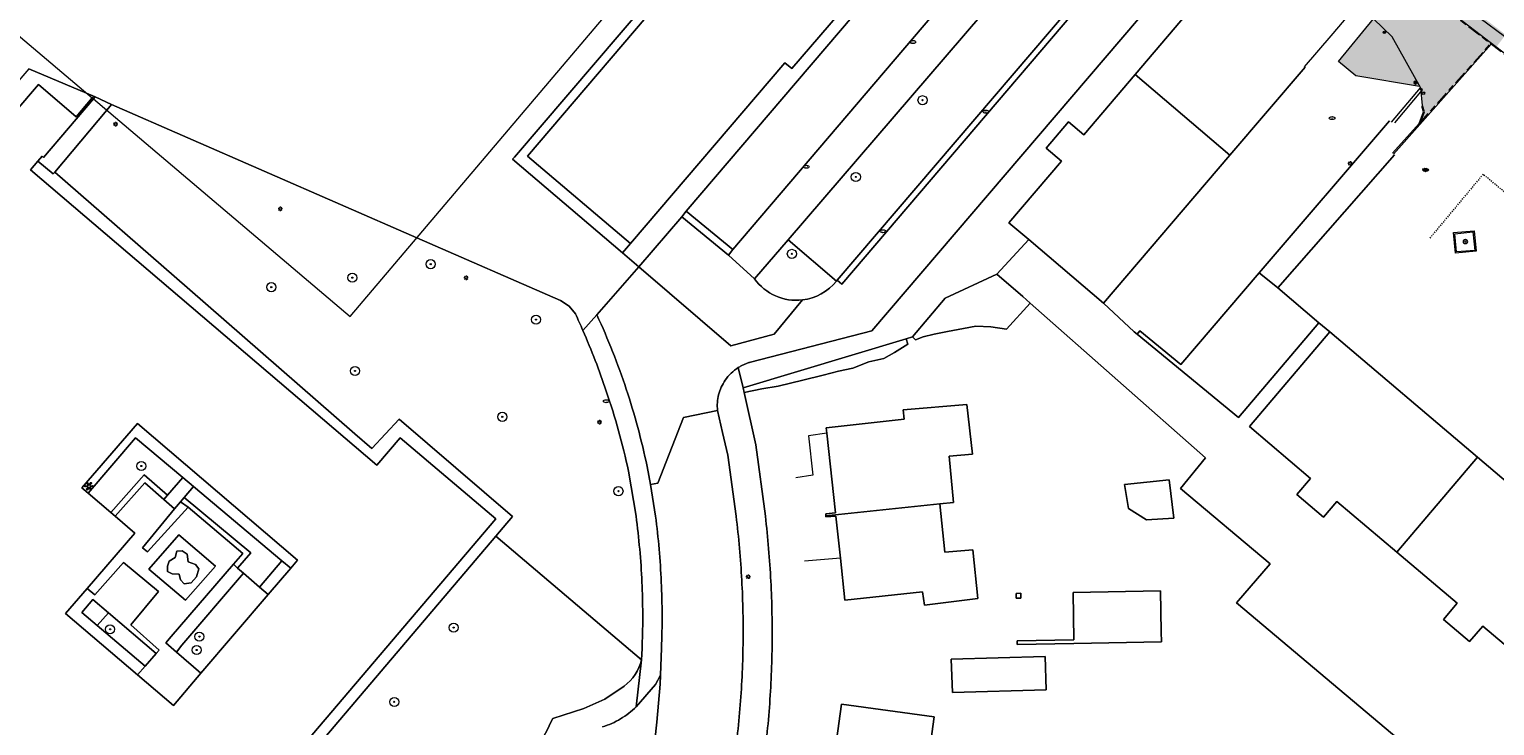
# Model space of a CAD drawing. Header units: metres. Extents: x 187916 to 189411, y 333285 to 334910.
# Tile 176 of 256: x 188809 to 188938, y 333982 to 334043. Entities that reach past the tile are written whole.
import ezdxf
from ezdxf.enums import TextEntityAlignment as Align

# ---------------------------------------------------------------- set-up
doc = ezdxf.new("R2010")
doc.units = ezdxf.units.M
doc.linetypes.add('DASHED2', pattern=[0.375, 0.25, -0.125])
doc.linetypes.add('VH-OPSLUITBAND_100X200', pattern=[16, 8, -2, 4, -2])
for name, color, linetype, lineweight in [('B-ME-GR-BOOM-S', 253, 'Continuous', 25), ('B-ME-IE-MEUBILAIR_WEGMEUBILAIR-S', 253, 'Continuous', 18), ('B-ME-IE-MEUBILAIR_WEGMEUBILAIR_AFVALBAK-S', 253, 'Continuous', 25), ('B-ME-IE-MEUBILAIR_WEGMEUBILAIR_PAAL-S', 253, 'Continuous', 18), ('B-ME-IE-TERREINAFSCHEIDING_KUNSTMATIG_MUUR-G', 253, 'IE-TERREINAFSCHEIDING-KUNSTMATIG-DICHT', 18), ('B-ME-OG-BEBOUWING_HOOFDGEBOUW-G', 253, 'Continuous', 18), ('B-ME-OG-TERREIN_CULTUURSCHEIDING-G', 253, 'DASHED2', 18), ('B-ME-VH-KANTOPSLUITING_ACHTERKANTBAND-G', 253, 'Continuous', 18), ('B-ME-VH-VERHARDING_BETONSTRAATSTEEN-G', 253, 'Continuous', 18), ('B-ME-VH-VERHARDING_BETONSTRAATSTEEN-S', 253, 'Continuous', 25), ('B-WE-GR-BEPLANTING_CULTUUR_BODEMBEDEKKER-GV', 253, 'Continuous', 15), ('B-WE-GR-BEPLANTING_CULTUUR_HEESTERS-GV', 253, 'Continuous', 15), ('B-WE-GR-BEPLANTING_CULTUUR_ROOS-GV', 253, 'Continuous', 15), ('B-WE-GR-BEPLANTING_CULTUUR_VASTE PLANTENVAK-GV', 253, 'Continuous', 15), ('B-WE-GR-BOOM-S', 253, 'Continuous', 15), ('B-WE-GR-HAAG-G', 253, 'GR-HAAG1-SO', 15), ('B-WE-IE-KUNSTOBJECT-S', 253, 'Continuous', 15), ('B-WE-IE-MEUBILAIR-S', 253, 'Continuous', 15), ('B-WE-IE-TERREINAFSCHEIDING_KUNSTMATIG_HEKWERK-G', 253, 'IE-TERREINAFSCHEIDING_KUNSTMATIG-SO', 15), ('B-WE-IE-TERREINAFSCHEIDING_KUNSTMATIG_MUUR-G', 253, 'IE-TERREINAFSCHEIDING_KUNSTMATIG-SO', 15), ('B-WE-OG-BEBOUWING-GV', 253, 'Continuous', 15), ('B-WE-OG-TERREIN_BEGROEID-GV', 253, 'Continuous', 15), ('B-WE-OG-TERREIN_ERF-GV', 253, 'Continuous', 15), ('B-WE-VH-GESLOTENVERHARDING_ASFALT-GV', 253, 'Continuous', 15), ('B-WE-VH-HALFVERHARDING_GRIND-GV', 253, 'Continuous', 15), ('B-WE-VH-OPENVERHARDING_BETONSTRAATSTEEN-GV', 253, 'Continuous', 15), ('B-WE-VH-OPENVERHARDING_SIERBESTRATING-GV', 253, 'Continuous', 15), ('B-WE-VH-OPENVERHARDING_TEGEL-GV', 253, 'Continuous', 15), ('N-WE-GR-HAAG-HG02-A', 64, 'Continuous', 35), ('N-WE-VH-KANTOPSLUITING_OPSLUITBAND_80X200-G', 30, 'VH-OPSLUITBAND_100X200', 15), ('N-WE-VH-KANTOPSLUITING_VOORKANTBAND-G', 7, 'Continuous', 15), ('N-WE-VH-VERHARDING_TEGEL-A', 254, 'Continuous', 5)]:
    doc.layers.add(name, color=color, linetype=linetype, lineweight=lineweight)
doc.styles.add('NLCS-ISO', font='NLCS-ISO.ttf')
doc.linetypes.add('GR-HAAG1-SO', pattern='A,6,[176,NLCS.SHX,S=0.125,R=0,X=0,Y=0],-2', length=8)
doc.linetypes.add('IE-TERREINAFSCHEIDING-KUNSTMATIG-DICHT', pattern='A,8,-1,[82,NLCS.SHX,S=0.75,R=90,X=0,Y=0],-1', length=10)
doc.linetypes.add('IE-TERREINAFSCHEIDING_KUNSTMATIG-SO', pattern='A,4,[82,NLCS.SHX,S=0.75,R=90,X=0,Y=0],4,-2', length=10)

# ---------------------------------------------------------------- blocks, each defined once
blk = doc.blocks.new('SIE-MEUBILAIR_PAAL_LICHTMAST-SO')
for points in [[(-0.62, 0), (-1, 0)], [(-0.71, 0.71), (-0.44, 0.44)], [(0, 1), (0, 0.62)], [(0.44, 0.44), (0.71, 0.71)], [(1, 0), (0.62, 0)], [(-0.71, -0.71), (-0.44, -0.44)], [(0, -0.62), (0, -1)], [(0.44, -0.44), (0.71, -0.71)]]:
    blk.add_lwpolyline(points)
blk.add_circle((0, 0), 0.5)
blk = doc.blocks.new('SIE-MEUBILAIR_PUT_BRANDKRAAN-SO')
blk.add_ellipse((0, 0), major_axis=(1.25, 0), ratio=0.54)
at = {"style": 'NLCS-ISO'}
blk.add_text('bk', height=0.75, dxfattribs=at).set_placement((0.03, 0), align=Align.MIDDLE_CENTER)
blk = doc.blocks.new('SIE-MEUBILAIR_PUT_KOLK-SO')
blk.add_ellipse((0, 0), major_axis=(1.25, 0), ratio=0.54)
at = {"style": 'NLCS-ISO'}
blk.add_text('klk', height=0.75, dxfattribs=at).set_placement((0.03, 0), align=Align.MIDDLE_CENTER)
blk = doc.blocks.new('SIE-KUNSTOBJECT-SO')
at = {"flags": 128}
blk.add_lwpolyline([(0.27, -0.73, 0.700208), (-0.27, -0.73), (-0.56, -1.53, -1), (-1.05, -1.25), (-0.5, -0.6, 0.700208), (-0.77, -0.13), (-1.6, -0.28, -1), (-1.6, 0.28), (-0.77, 0.13, 0.700208), (-0.5, 0.6), (-1.05, 1.25, -1), (-0.56, 1.53), (-0.27, 0.73, 0.700208), (0.27, 0.73), (0.56, 1.53, -1), (1.05, 1.25), (0.5, 0.6, 0.700208), (0.77, 0.13), (1.6, 0.28, -1), (1.6, -0.28), (0.77, -0.13, 0.700208), (0.5, -0.6), (1.05, -1.25, -1), (0.56, -1.53)], format="xyb", close=True, dxfattribs=at)
blk = doc.blocks.new('SGR-BOOM_GBKN-SO')
at = {"linetype": 'ByBlock', "lineweight": 18}
h = blk.add_hatch(color=0, dxfattribs=at)
h.dxf.hatch_style = 1
edge = h.paths.add_edge_path()
edge.add_arc((0, 0), 0.25, 0, 360)
at = {"color": 0, "linetype": 'ByBlock', "lineweight": 18}
for radius in [2, 0.25]:
    blk.add_circle((0, 0), radius, dxfattribs=at)
at = {"color": 0, "linetype": 'ByBlock', "lineweight": 18, "style": 'NLCS-ISO'}
blk.add_attdef('SOORT', (2.5, 0), '', height=1.5, dxfattribs=at)
blk = doc.blocks.new('SVH-BSS_KEIFORMAAT_KEPER-SO')
at = {"ltscale": 0.1}
for p, q in [((-5.3, 0.9), (-4.5, 0)), ((-5.2, 0.7), (-4, 1.9)), ((-5.2, -0.7), (-3, 1.5)), ((-4.8, -1.8), (-3, 0)), ((-4.6, 1.6), (-4.5, 1.5)), ((-3.7, 0.7), (-1.5, -1.5)), ((-3.6, 2.1), (-1.5, 0)), ((-2.5, 2.5), (-1.5, 1.5)), ((-2.2, 0.7), (-0.2, 2.8)), ((-2.2, 2.2), (-1.8, 2.6)), ((-2.2, -0.7), (0, 1.5)), ((-2.2, -2.2), (0, 0)), ((-0.7, 2.2), (1.5, 0)), ((-0.7, 0.7), (1.5, -1.5)), ((0.2, 2.8), (1.5, 1.5)), ((0.7, 2.2), (1.2, 2.7)), ((0.7, 0.7), (2.4, 2.4)), ((0.7, -0.7), (3, 1.5)), ((0.7, -2.2), (3, 0)), ((2.2, 2.2), (4.5, 0)), ((2.2, 0.7), (4.5, -1.5)), ((3.7, 0.7), (4.5, 1.5)), ((3.7, -0.7), (5.2, 0.8)), ((4.2, 1.7), (4.5, 1.5)), ((5.2, 0.7), (5.4, 0.5)), ((-5.7, -0.2), (-4.5, -1.5)), ((-3.9, -2.4), (-3, -1.5)), ((-3.7, -0.7), (-1.5, -3)), ((-3.7, -2.2), (-3.3, -2.7)), ((-1.6, -3.1), (0, -1.5)), ((-0.7, -0.7), (1.5, -3)), ((-0.7, -2.2), (0.2, -3.2)), ((-0.2, -3.2), (0, -3)), ((1.4, -3.1), (3, -1.5)), ((2.2, -0.7), (3.8, -2.4)), ((2.2, -2.2), (2.8, -2.8)), ((3.7, -2.2), (5.6, -0.4)), ((5.2, -0.7), (5.4, -1))]:
    blk.add_line(p, q, dxfattribs=at)
at = {"style": 'NLCS-ISO'}
blk.add_attdef('FORMAAT', text='', height=1.8, dxfattribs=at).set_placement((-5.8, -0.2), align=Align.MIDDLE_RIGHT)
blk.add_attdef('KLEUR', text='', height=1.8, dxfattribs=at).set_placement((5.8, -0.2), align=Align.MIDDLE_LEFT)
at = {"style": 'NLCS-ISO', "flags": 1}
blk.add_attdef('FUNCTIE', text='', height=1.8, dxfattribs=at).set_placement((0.1, -3.6), align=Align.MIDDLE_CENTER)
blk = doc.blocks.new('SIE-WEG_PAAL_ALGEMEEN_TYPE_01-SO')
h = blk.add_hatch(color=256)
edge = h.paths.add_edge_path()
edge.add_arc((0, 0), 0.188, 0, 360)
at = {"ltscale": 0.5}
blk.add_circle((0, 0), 0.188, dxfattribs=at)
blk = doc.blocks.new('SIE-WEG_PAAL_VERKEERSBORD-SO')
at = {"color": 0, "linetype": 'ByBlock', "lineweight": 18}
blk.add_circle((0, 0), 1.5, dxfattribs=at)
at = {"color": 0, "linetype": 'ByBlock', "lineweight": 18, "style": 'NLCS-ISO'}
blk.add_text('vb', height=1.5, dxfattribs=at).set_placement((0, 0.1), align=Align.MIDDLE_CENTER)
blk = doc.blocks.new('SGR-BOOM_01')
at = {"ltscale": 0.1}
h = blk.add_hatch(color=256, dxfattribs=at)
edge = h.paths.add_edge_path()
edge.add_arc((0, 0), 0.15, 0, 360)
for radius in [2.5, 0.045]:
    blk.add_circle((0, 0), radius)
blk.add_circle((0, 0), 0.15, dxfattribs=at)
blk = doc.blocks.new('SIE-WEG_AFVALBAK_TYPE_01')
for radius in [0.25, 0.156]:
    blk.add_circle((0, 0), radius)
blk = doc.blocks.new('DTM')
at = {"layer": 'B-ME-IE-TERREINAFSCHEIDING_KUNSTMATIG_MUUR-G', "ltscale": 0.2, "flags": 128}
for points in [[(188931.154, 334037.625), (188928.603, 334034.608)], [(188928.917, 334034.57), (188931.354, 334037.472)], [(188931.354, 334037.472), (188931.154, 334037.625)]]:
    blk.add_lwpolyline(points, dxfattribs=at)
at = {"layer": 'B-ME-OG-BEBOUWING_HOOFDGEBOUW-G', "ltscale": 0.2, "flags": 128}
blk.add_lwpolyline([(188921.002, 334039.491), (188923.322, 334042.216), (188925.497, 334044.768), (188925.645, 334044.927)], dxfattribs=at)
at = {"layer": 'B-ME-OG-TERREIN_CULTUURSCHEIDING-G', "ltscale": 0.2, "flags": 128}
blk.add_lwpolyline([(188958.929, 334002.91), (188963.004, 334007.583), (188955.939, 334013.734), (188950.589, 334018.475), (188940.078, 334027.227), (188936.688, 334030.042), (188931.951, 334024.365)], dxfattribs=at)
at = {"layer": 'B-ME-VH-KANTOPSLUITING_ACHTERKANTBAND-G', "ltscale": 0.2, "flags": 128}
for points in [[(188928.721, 334031.89), (188931.062, 334034.514), (188931.445, 334035.538), (188931.31, 334036.006)], [(188934.337, 334023.234), (188934.189, 334024.81), (188935.795, 334024.975), (188935.952, 334023.357), (188934.337, 334023.234)]]:
    blk.add_lwpolyline(points, dxfattribs=at)
at = {"layer": 'B-ME-VH-VERHARDING_BETONSTRAATSTEEN-G', "ltscale": 0.2, "flags": 128}
for points in [[(189000.019, 333981.84), (188992.96, 333990), (188992.447, 333990.601), (188983.563, 334000.83), (188983.035, 334001.407), (188975.23, 334009.824), (188973.188, 334008.092), (188971.861, 334007.824), (188970.183, 334008.583), (188972.83, 334011.484), (188965.165, 334018.841), (188959.856, 334023.877), (188952.481, 334030.843), (188948.083, 334034.769), (188947.483, 334035.294), (188939.358, 334041.548), (188935.636, 334044.313), (188934.787, 334045.598)], [(188923.984, 334039.948), (188927.065, 334043.695)], [(188928.81, 334031.82), (188931.13, 334034.425), (188931.543, 334035.532), (188931.369, 334036.095), (188931.216, 334037.607), (188928.702, 334042.114), (188927.065, 334043.695), (188925.692, 334044.861)], [(188931.111, 334037.74), (188925.5, 334038.685), (188923.984, 334039.948)], [(188934.271, 334023.121), (188934.088, 334024.921), (188935.887, 334025.07), (188936.069, 334023.274), (188934.271, 334023.121)]]:
    blk.add_lwpolyline(points, dxfattribs=at)
at = {"layer": 'B-WE-GR-BEPLANTING_CULTUUR_BODEMBEDEKKER-GV', "ltscale": 0.2, "flags": 128}
for points in [[(188921.04, 334039.459), (188914.427, 334031.716), (188903.32, 334018.711), (188906.038, 334016.19), (188906.281, 334015.991), (188906.532, 334016.286), (188910.116, 334013.327), (188917.019, 334021.383), (188928.457, 334034.733)], [(188928.457, 334034.733), (188917.019, 334021.383), (188918.663, 334020.059), (188928.906, 334031.736)]]:
    blk.add_lwpolyline(points, dxfattribs=at)
for points in [[(188822.555, 334001.658), (188828.408, 333996.794), (188827.249, 333995.447), (188827.759, 333995.003), (188829.171, 333993.773), (188831.145, 333996.086), (188823.37, 334002.606)], [(188822.069, 333998.362), (188819.433, 333995.358), (188822.662, 333992.619), (188825.298, 333995.623)], [(188823.833, 333995.381), (188823.634, 333994.67), (188823.18, 333994.159), (188822.554, 333994.073), (188822.242, 333994.414), (188822.1, 333994.898), (188821.503, 333994.926), (188821.077, 333995.153), (188821.077, 333995.608), (188821.247, 333996.063), (188821.759, 333996.375), (188821.901, 333996.915), (188822.384, 333996.972), (188822.81, 333996.659), (188822.895, 333996.006), (188823.549, 333995.75)], [(188831.145, 333996.086), (188829.171, 333993.773), (188829.92, 333993.109), (188831.911, 333995.443)], [(188814.914, 333990.391), (188819.115, 333986.811), (188820.092, 333987.948), (188815.913, 333991.511)]]:
    blk.add_lwpolyline(points, close=True, dxfattribs=at)
at = {"layer": 'B-WE-GR-BEPLANTING_CULTUUR_HEESTERS-GV', "ltscale": 0.2, "flags": 128}
for points in [[(188866.663, 334026.791), (188866.267, 334026.308), (188870.371, 334022.946), (188870.767, 334023.429)], [(188896.896, 334018.719), (188896.245, 334019.295), (188893.963, 334021.266), (188889.427, 334019.152), (188886.55, 334015.757), (188886.806, 334015.5), (188887.473, 334015.766), (188888.466, 334015.982), (188889.625, 334016.224), (188891.021, 334016.483), (188892.125, 334016.702), (188893.437, 334016.648), (188894.8, 334016.436)], [(188881.314, 334013.001), (188882.726, 334013.559), (188884.042, 334013.856), (188884.953, 334014.394), (188886.129, 334015.123), (188885.989, 334015.588), (188871.657, 334011.282), (188871.752, 334010.861), (188873.315, 334011.186), (188874.754, 334011.427), (188876.9, 334011.954), (188878.692, 334012.406), (188880.057, 334012.739)], [(188821.095, 334001.844), (188819.039, 334003.637), (188816.102, 334000.325), (188816.482, 334000), (188819.084, 334002.934), (188820.767, 334001.466)], [(188821.712, 334000.642), (188818.888, 333997.236), (188819.321, 333996.884), (188822.912, 334000.802), (188822.235, 334001.274)], [(188826.872, 333995.776), (188827.249, 333995.447), (188828.408, 333996.794), (188822.555, 334001.658), (188822.235, 334001.274), (188822.912, 334000.802), (188827.697, 333996.735)], [(188827.759, 333995.003), (188822.345, 333988.656), (188821.864, 333988.065), (188824.029, 333986.206), (188829.92, 333993.109), (188829.171, 333993.773)], [(188815.913, 333991.511), (188814.528, 333992.692), (188813.55, 333991.554), (188814.914, 333990.391)]]:
    blk.add_lwpolyline(points, close=True, dxfattribs=at)
for points in [[(188875.614, 334024.297), (188872.666, 334020.862)], [(188879.858, 334020.661), (188875.614, 334024.297)]]:
    blk.add_lwpolyline(points, dxfattribs=at)
for points in [[(188872.666, 334020.862, 0.2743752), (188876.875, 334018.999)], [(188876.875, 334018.999, 0.1965186), (188879.858, 334020.661)]]:
    blk.add_lwpolyline(points, format="xyb", dxfattribs=at)
at = {"layer": 'B-WE-GR-BEPLANTING_CULTUUR_ROOS-GV', "ltscale": 0.2, "flags": 128}
blk.add_lwpolyline([(188823.18, 333994.159), (188823.634, 333994.67), (188823.833, 333995.381), (188823.549, 333995.75), (188822.895, 333996.006), (188822.81, 333996.659), (188822.384, 333996.972), (188821.901, 333996.915), (188821.759, 333996.375), (188821.247, 333996.063), (188821.077, 333995.608), (188821.077, 333995.153), (188821.503, 333994.926), (188822.1, 333994.898), (188822.242, 333994.414), (188822.554, 333994.073)], close=True, dxfattribs=at)
at = {"layer": 'B-WE-GR-BEPLANTING_CULTUUR_VASTE PLANTENVAK-GV', "ltscale": 0.2, "flags": 128}
for points in [[(188814.117, 334002.025), (188816.102, 334000.325), (188819.039, 334003.637), (188821.095, 334001.844), (188822.435, 334003.389), (188818.268, 334006.884)], [(188827.249, 333995.447), (188826.872, 333995.776), (188821.423, 333989.442), (188820.929, 333988.868), (188821.864, 333988.065), (188822.345, 333988.656), (188827.759, 333995.003)]]:
    blk.add_lwpolyline(points, close=True, dxfattribs=at)
at = {"layer": 'B-WE-GR-HAAG-G', "ltscale": 0.2, "flags": 128}
for points in [[(188896.896, 334018.719), (188894.8, 334016.436)], [(188892.125, 334016.702), (188891.021, 334016.483)], [(188893.437, 334016.648), (188892.125, 334016.702)], [(188894.8, 334016.436), (188893.437, 334016.648)], [(188885.989, 334015.588), (188886.129, 334015.123)], [(188886.806, 334015.5), (188886.55, 334015.757)], [(188887.473, 334015.766), (188886.806, 334015.5)], [(188888.466, 334015.982), (188887.473, 334015.766)], [(188889.625, 334016.224), (188888.466, 334015.982)], [(188891.021, 334016.483), (188889.625, 334016.224)], [(188884.953, 334014.394), (188884.042, 334013.856)], [(188886.129, 334015.123), (188884.953, 334014.394)], [(188881.314, 334013.001), (188880.057, 334012.739)], [(188882.726, 334013.559), (188881.314, 334013.001)], [(188884.042, 334013.856), (188882.726, 334013.559)], [(188876.9, 334011.954), (188874.754, 334011.427)], [(188878.692, 334012.406), (188876.9, 334011.954)], [(188880.057, 334012.739), (188878.692, 334012.406)], [(188873.315, 334011.186), (188871.752, 334010.861)], [(188874.754, 334011.427), (188873.315, 334011.186)]]:
    blk.add_lwpolyline(points, dxfattribs=at)
at = {"layer": 'B-WE-IE-TERREINAFSCHEIDING_KUNSTMATIG_HEKWERK-G', "ltscale": 0.2, "flags": 128}
for points in [[(188879.928, 334020.743), (188909.135, 334054.914)], [(188879.858, 334020.661), (188879.928, 334020.743)]]:
    blk.add_lwpolyline(points, dxfattribs=at)
at = {"layer": 'B-WE-IE-TERREINAFSCHEIDING_KUNSTMATIG_MUUR-G', "ltscale": 0.2, "flags": 128}
for points in [[(188879.017, 334007.304), (188877.406, 334007.069), (188877.796, 334003.617), (188876.283, 334003.382)], [(188880.213, 333996.328), (188877.061, 333996.046)]]:
    blk.add_lwpolyline(points, dxfattribs=at)
at = {"layer": 'B-WE-OG-BEBOUWING-GV', "ltscale": 0.2, "flags": 128}
for points in [[(188779.474, 334052.218), (188776.92, 334049.111), (188787.829, 334045.886), (188794.414, 334053.759), (188814.475, 334036.748), (188814.571, 334036.667), (188837.127, 334017.54), (188885.595, 334074.697), (188839.494, 334113.789), (188809.661, 334133.58), (188792.53, 334113.378), (188775.397, 334069.885), (188782.78, 334063.625), (188779.991, 334060.335), (188783.617, 334057.261)], [(188896.989, 334065.223), (188887.96, 334072.934), (188873.777, 334056.211), (188873.107, 334056.779), (188865.628, 334047.991), (188866.22, 334047.489), (188852.706, 334031.635), (188861.767, 334023.961), (188875.327, 334039.839), (188875.949, 334039.336), (188883.403, 334048.031), (188882.782, 334048.563)], [(188914.427, 334031.716), (188906.121, 334038.811), (188901.602, 334033.504), (188900.262, 334034.645), (188898.292, 334032.331), (188899.632, 334031.19), (188895.023, 334025.776), (188896.758, 334024.299), (188903.32, 334018.711)], [(188929.118, 333996.832), (188936.195, 334005.174), (188923.216, 334016.185), (188916.161, 334007.871), (188921.519, 334003.324), (188920.307, 334001.9), (188922.653, 333999.922), (188923.824, 334001.298)], [(188890.139, 334001.207), (188889.776, 334005.283), (188891.818, 334005.465), (188891.325, 334009.817), (188885.735, 334009.36), (188885.817, 334008.52), (188878.966, 334007.776), (188879.017, 334007.304), (188879.779, 334000.292), (188878.924, 334000.213), (188878.935, 334000.041), (188888.962, 334001.085)], [(188818.463, 333986.052), (188812.138, 333991.444), (188814.04, 333993.659), (188818.211, 333998.519), (188816.482, 334000), (188816.102, 334000.325), (188814.117, 334002.025), (188813.571, 334002.493), (188818.451, 334008.136), (188832.496, 333996.129), (188831.911, 333995.443), (188829.92, 333993.109), (188824.029, 333986.206), (188821.609, 333983.37)], [(188929.118, 333996.832), (188934.412, 333992.366), (188933.195, 333990.939), (188935.499, 333988.998), (188936.649, 333990.344), (188942.281, 333985.597), (188949.392, 333993.978), (188936.195, 334005.174)], [(188909.107, 334003.182), (188905.176, 334002.773), (188905.526, 334000.677), (188907.1, 333999.696), (188909.521, 333999.822)], [(188878.935, 334000.041), (188878.941, 333999.934), (188879.814, 334000.018), (188880.213, 333996.328), (188880.614, 333992.613), (188887.427, 333993.349), (188887.614, 333992.198), (188892.303, 333992.765), (188891.853, 333997.06), (188889.402, 333996.847), (188888.962, 334001.085)], [(188896.054, 333993.225), (188895.663, 333993.217), (188895.669, 333992.79), (188896.062, 333992.792)], [(188900.658, 333993.308), (188900.734, 333989.138), (188895.738, 333989.047), (188895.74, 333988.74), (188900.739, 333988.831), (188908.426, 333988.971), (188908.41, 333989.83), (188908.344, 333993.448)], [(188890.059, 333984.51), (188898.295, 333984.734), (188898.196, 333987.675), (188889.96, 333987.451)], [(188879.314, 333976.265), (188890.888, 333974.691), (188891.145, 333974.656), (188891.52, 333977.468), (188891.74, 333979.117), (188891.542, 333979.143), (188888.081, 333979.604), (188888.449, 333982.361), (188880.316, 333983.489)]]:
    blk.add_lwpolyline(points, close=True, dxfattribs=at)
for points in [[(188924.717, 334045.685), (188921.571, 334048.395), (188922.024, 334048.929), (188921.011, 334049.788), (188920.558, 334049.282), (188917.365, 334051.955), (188912.603, 334046.425), (188911.232, 334047.592), (188909.268, 334045.285), (188910.639, 334044.118), (188906.121, 334038.811), (188914.427, 334031.716), (188921.04, 334039.459)], [(188830.096, 333976.456), (188849.947, 333999.769), (188841.521, 334006.896), (188839.478, 334004.499), (188819.393, 334021.619), (188809.044, 334030.44), (188809.691, 334031.2), (188810.062, 334031.635), (188810.191, 334031.525), (188814.571, 334036.667), (188814.733, 334036.857), (188814.531, 334036.814), (188814.475, 334036.748), (188813.053, 334035.091), (188809.752, 334037.924), (188803.487, 334030.624)]]:
    blk.add_lwpolyline(points, dxfattribs=at)
at = {"layer": 'B-WE-OG-TERREIN_BEGROEID-GV', "ltscale": 0.2, "flags": 128}
for points in [[(188857.184, 334017.231), (188857.102, 334017.411), (188857.02, 334017.591), (188856.937, 334017.77), (188856.37, 334018.46), (188855.622, 334018.949), (188842.996, 334024.461), (188816.166, 334036.173), (188815.745, 334035.671), (188811.186, 334030.239), (188822.808, 334020.105), (188837.555, 334007.246), (188839.046, 334005.946), (188841.432, 334008.523), (188851.407, 333999.965), (188850.591, 333999.004), (188849.943, 333998.242), (188862.744, 333987.386), (188862.784, 333988.369), (188862.79, 333988.511), (188862.795, 333988.654)], [(188857.585, 334016.328), (188857.506, 334016.509), (188857.426, 334016.69), (188857.346, 334016.87), (188857.265, 334017.051), (188857.184, 334017.231)], [(188862.256, 334000), (188861.606, 334003.956)], [(188862.744, 333987.386), (188849.943, 333998.242), (188831.596, 333976.651), (188837.577, 333971.374), (188828.932, 333961.26), (188828.174, 333961.902), (188826.626, 333960.081), (188827.878, 333959.787), (188827.742, 333959.211), (188832.86, 333958.001), (188835.344, 333957.24), (188848.546, 333972.735)], [(188863.729, 333978.67), (188864.096, 333981.914), (188864.367, 333985.253), (188864.408, 333986.042), (188863.973, 333985.21), (188862.268, 333983.257)], [(188854.936, 333982.233), (188857.662, 333983.101), (188859.524, 333983.925), (188861.203, 333985.075)]]:
    blk.add_lwpolyline(points, dxfattribs=at)
for points in [[(188858.671, 334013.68, 0.0106425), (188857.585, 334016.328)], [(188859.644, 334010.989, 0.0108378), (188858.671, 334013.68)], [(188860.72, 334007.499, 0.0131658), (188859.644, 334010.989)], [(188861.606, 334003.956, 0.0134812), (188860.72, 334007.499)], [(188862.579, 333997.104, 0.0107251), (188862.256, 334000)], [(188862.775, 333994.196, 0.0110005), (188862.579, 333997.104)], [(188862.843, 333991.425, 0.0101074), (188862.775, 333994.196)], [(188862.795, 333988.654, 0.0108294), (188862.843, 333991.425)], [(188861.203, 333985.075, 0.1718422), (188862.744, 333987.386)], [(188862.268, 333983.257, -0.0292941), (188861.613, 333982.684)], [(188853.624, 333979.677, 0.019615), (188854.936, 333982.233)], [(188860.895, 333982.194, -0.0298209), (188860.123, 333981.793)], [(188861.613, 333982.684, -0.0299832), (188860.895, 333982.194)], [(188860.123, 333981.793, -0.0309443), (188859.309, 333981.486)]]:
    blk.add_lwpolyline(points, format="xyb", dxfattribs=at)
at = {"layer": 'B-WE-OG-TERREIN_ERF-GV', "ltscale": 0.2, "flags": 128}
for points in [[(188942.281, 333985.597), (188936.649, 333990.344), (188935.499, 333988.998), (188933.195, 333990.939), (188934.412, 333992.366), (188929.118, 333996.832), (188923.824, 334001.298), (188922.653, 333999.922), (188920.307, 334001.9), (188921.519, 334003.324), (188916.161, 334007.871), (188923.216, 334016.185), (188922.263, 334016.994), (188915.207, 334008.679), (188906.281, 334015.991), (188906.038, 334016.19), (188903.32, 334018.711), (188896.758, 334024.299), (188893.963, 334021.266), (188896.245, 334019.295), (188896.896, 334018.719), (188912.291, 334005.12), (188910.092, 334002.442), (188917.984, 333995.806), (188915.023, 333992.39), (188934.302, 333976.167)], [(188934.302, 333976.167), (188915.023, 333992.39), (188917.984, 333995.806), (188910.092, 334002.442), (188912.291, 334005.12), (188896.896, 334018.719), (188894.8, 334016.436), (188893.437, 334016.648), (188892.125, 334016.702), (188891.021, 334016.483), (188889.625, 334016.224), (188888.466, 334015.982), (188887.473, 334015.766), (188886.806, 334015.5), (188886.55, 334015.757), (188885.989, 334015.588), (188886.129, 334015.123), (188884.953, 334014.394), (188884.042, 334013.856), (188882.726, 334013.559), (188881.314, 334013.001), (188880.057, 334012.739), (188878.692, 334012.406), (188876.9, 334011.954), (188874.754, 334011.427), (188873.315, 334011.186), (188871.752, 334010.861), (188872.789, 334006.266), (188873.624, 334000)], [(188879.314, 333976.265), (188880.316, 333983.489), (188888.449, 333982.361), (188888.081, 333979.604)]]:
    blk.add_lwpolyline(points, dxfattribs=at)
for points in [[(188917.019, 334021.383), (188910.116, 334013.327), (188906.532, 334016.286), (188906.281, 334015.991), (188915.207, 334008.679), (188922.263, 334016.994), (188918.663, 334020.059)], [(188878.935, 334000.041), (188878.924, 334000.213), (188879.779, 334000.292), (188879.017, 334007.304), (188878.966, 334007.776), (188885.817, 334008.52), (188885.735, 334009.36), (188891.325, 334009.817), (188891.818, 334005.465), (188889.776, 334005.283), (188890.139, 334001.207), (188888.962, 334001.085), (188889.402, 333996.847), (188891.853, 333997.06), (188892.303, 333992.765), (188887.614, 333992.198), (188887.427, 333993.349), (188880.614, 333992.613), (188880.213, 333996.328), (188879.814, 334000.018), (188878.941, 333999.934)], [(188831.145, 333996.086), (188831.911, 333995.443), (188832.496, 333996.129), (188818.451, 334008.136), (188813.571, 334002.493), (188814.117, 334002.025), (188818.268, 334006.884), (188822.435, 334003.389), (188823.37, 334002.606)], [(188814.04, 333993.659), (188814.698, 333993.083), (188817.222, 333995.944), (188820.284, 333993.396), (188817.865, 333990.451), (188820.34, 333988.237), (188820.092, 333987.948), (188819.115, 333986.811), (188818.463, 333986.052), (188821.609, 333983.37), (188824.029, 333986.206), (188821.864, 333988.065), (188820.929, 333988.868), (188821.423, 333989.442), (188826.872, 333995.776), (188827.697, 333996.735), (188822.912, 334000.802), (188819.321, 333996.884), (188818.888, 333997.236), (188821.712, 334000.642), (188820.767, 334001.466), (188819.084, 334002.934), (188816.482, 334000), (188818.211, 333998.519)], [(188823.37, 334002.606), (188822.435, 334003.389), (188821.095, 334001.844), (188820.767, 334001.466), (188821.712, 334000.642), (188822.235, 334001.274), (188822.555, 334001.658)], [(188905.526, 334000.677), (188905.176, 334002.773), (188909.107, 334003.182), (188909.521, 333999.822), (188907.1, 333999.696)], [(188822.662, 333992.619), (188819.433, 333995.358), (188822.069, 333998.362), (188825.298, 333995.623)], [(188814.914, 333990.391), (188813.55, 333991.554), (188814.528, 333992.692), (188815.913, 333991.511), (188820.092, 333987.948), (188820.34, 333988.237), (188817.865, 333990.451), (188820.284, 333993.396), (188817.222, 333995.944), (188814.698, 333993.083), (188814.04, 333993.659), (188812.138, 333991.444), (188818.463, 333986.052), (188819.115, 333986.811)], [(188896.054, 333993.225), (188896.062, 333992.792), (188895.669, 333992.79), (188895.663, 333993.217)], [(188900.658, 333993.308), (188908.344, 333993.448), (188908.41, 333989.83), (188908.426, 333988.971), (188900.739, 333988.831), (188895.74, 333988.74), (188895.738, 333989.047), (188900.734, 333989.138)], [(188898.196, 333987.675), (188898.295, 333984.734), (188890.059, 333984.51), (188889.96, 333987.451)]]:
    blk.add_lwpolyline(points, close=True, dxfattribs=at)
for points in [[(188873.624, 334000, -0.0162901), (188874.103, 333994.29)], [(188874.103, 333994.29, -0.0162312), (188874.21, 333988.56)], [(188874.21, 333988.56, -0.0160707), (188873.946, 333982.836)], [(188873.946, 333982.836, -0.0163423), (188873.311, 333977.141)]]:
    blk.add_lwpolyline(points, format="xyb", dxfattribs=at)
at = {"layer": 'B-WE-VH-GESLOTENVERHARDING_ASFALT-GV', "ltscale": 0.2, "flags": 128}
for points in [[(188808.903, 334039.294), (188813.971, 334037.176), (188814.733, 334036.857), (188816.166, 334036.173), (188842.996, 334024.461), (188855.622, 334018.949), (188856.37, 334018.46), (188856.937, 334017.77), (188857.02, 334017.591), (188857.102, 334017.411), (188857.184, 334017.231), (188857.265, 334017.051), (188857.346, 334016.87), (188857.426, 334016.69), (188857.506, 334016.509), (188857.585, 334016.328), (188858.817, 334017.684), (188862.503, 334021.908), (188861.055, 334023.143), (188851.406, 334031.369), (188851.57, 334031.55), (188865.628, 334047.991), (188873.107, 334056.779), (188887.329, 334073.42)], [(188858.817, 334017.684), (188857.585, 334016.328)], [(188871.05, 334000), (188870.314, 334005.356), (188869.84, 334007.359), (188869.418, 334009.29), (188866.415, 334008.661), (188864.16, 334002.909), (188863.533, 334002.782), (188863.964, 334000)], [(188861.606, 334003.956), (188862.256, 334000)], [(188863.533, 334002.782), (188863.231, 334004.381)], [(188863.964, 334000), (188863.533, 334002.782)], [(188862.795, 333988.654), (188862.79, 333988.511), (188862.784, 333988.369), (188862.744, 333987.386), (188862.268, 333983.257), (188863.973, 333985.21), (188864.408, 333986.042), (188864.488, 333988.409)], [(188864.488, 333988.409), (188864.408, 333986.042), (188864.367, 333985.253), (188864.096, 333981.914), (188863.729, 333978.67)], [(188862.268, 333983.257), (188862.744, 333987.386)], [(188861.203, 333985.075), (188859.524, 333983.925), (188857.662, 333983.101), (188854.936, 333982.233)]]:
    blk.add_lwpolyline(points, dxfattribs=at)
for points in [[(188860.199, 334014.457, 0.0141762), (188858.817, 334017.684)], [(188857.585, 334016.328, -0.0106425), (188858.671, 334013.68)], [(188861.398, 334011.157, 0.0141377), (188860.199, 334014.457)], [(188858.671, 334013.68, -0.0108378), (188859.644, 334010.989)], [(188859.644, 334010.989, -0.0131658), (188860.72, 334007.499)], [(188862.41, 334007.795, 0.0136949), (188861.398, 334011.157)], [(188863.231, 334004.381, 0.0138133), (188862.41, 334007.795)], [(188860.72, 334007.499, -0.0134812), (188861.606, 334003.956)], [(188862.256, 334000, -0.0107251), (188862.579, 333997.104)], [(188863.964, 334000, -0.0111052), (188864.284, 333997.114)], [(188864.284, 333997.114, 0.0111052), (188863.964, 334000)], [(188871.547, 333994.373, 0.0168924), (188871.05, 334000)], [(188862.579, 333997.104, -0.0110005), (188862.775, 333994.196)], [(188864.284, 333997.114, -0.0110388), (188864.478, 333994.216)], [(188864.478, 333994.216, 0.0110388), (188864.284, 333997.114)], [(188862.775, 333994.196, -0.0101074), (188862.843, 333991.425)], [(188864.478, 333994.216, -0.0110251), (188864.546, 333991.313)], [(188864.546, 333991.313, 0.0110251), (188864.478, 333994.216)], [(188871.659, 333988.726, 0.017004), (188871.547, 333994.373)], [(188862.843, 333991.425, -0.0108294), (188862.795, 333988.654)], [(188864.546, 333991.313, -0.0110286), (188864.488, 333988.409)], [(188864.488, 333988.409, 0.0110286), (188864.546, 333991.313)], [(188871.386, 333983.084, 0.0171866), (188871.659, 333988.726)], [(188862.744, 333987.386, -0.1718422), (188861.203, 333985.075)], [(188861.613, 333982.684, 0.0292941), (188862.268, 333983.257)], [(188854.936, 333982.233, -0.019615), (188853.624, 333979.677)], [(188860.123, 333981.793, 0.0298209), (188860.895, 333982.194)], [(188860.895, 333982.194, 0.0299832), (188861.613, 333982.684)], [(188870.73, 333977.473, 0.0171047), (188871.386, 333983.084)], [(188859.309, 333981.486, 0.0309443), (188860.123, 333981.793)]]:
    blk.add_lwpolyline(points, format="xyb", dxfattribs=at)
at = {"layer": 'B-WE-VH-HALFVERHARDING_GRIND-GV', "ltscale": 0.2, "flags": 128}
blk.add_lwpolyline([(188831.596, 333976.651), (188849.943, 333998.242), (188850.591, 333999.004), (188851.407, 333999.965), (188841.432, 334008.523), (188839.046, 334005.946), (188837.555, 334007.246), (188822.808, 334020.105), (188811.186, 334030.239), (188811.045, 334030.071), (188809.691, 334031.2), (188809.044, 334030.44), (188819.393, 334021.619), (188839.478, 334004.499), (188841.521, 334006.896), (188849.947, 333999.769), (188830.096, 333976.456)], dxfattribs=at)
at = {"layer": 'B-WE-VH-OPENVERHARDING_BETONSTRAATSTEEN-GV', "ltscale": 0.2, "flags": 128}
for points in [[(188904.217, 334062.683), (188900.198, 334066.079), (188898.407, 334063.981), (188866.663, 334026.791), (188870.767, 334023.429)], [(188909.522, 334054.583), (188909.135, 334054.914), (188879.928, 334020.743), (188880.34, 334020.391)]]:
    blk.add_lwpolyline(points, close=True, dxfattribs=at)
for points in [[(188906.998, 334061.019), (188904.533, 334063.059), (188904.217, 334062.683), (188870.767, 334023.429), (188870.371, 334022.946), (188872.666, 334020.862), (188875.614, 334024.297), (188904.996, 334058.494)], [(188904.996, 334058.494), (188875.614, 334024.297), (188879.858, 334020.661), (188879.928, 334020.743), (188909.135, 334054.914), (188909.158, 334054.941)], [(188872.308, 334013.532), (188882.988, 334016.277), (188918.116, 334057.438)], [(188909.158, 334054.941), (188909.135, 334054.914), (188909.522, 334054.583), (188880.34, 334020.391), (188879.928, 334020.743), (188879.858, 334020.661)], [(188928.906, 334031.736), (188918.663, 334020.059), (188922.263, 334016.994), (188923.216, 334016.185), (188936.195, 334005.174), (188949.392, 333993.978), (188953.836, 333990.131), (188952.019, 333987.86), (188955.39, 333984.899), (188956.831, 333983.633), (188968.451, 333973.746)], [(188872.666, 334020.862), (188870.371, 334022.946), (188866.267, 334026.308), (188862.503, 334021.908), (188870.595, 334014.971), (188874.404, 334016), (188876.875, 334018.999)], [(188876.875, 334018.999), (188874.404, 334016), (188870.595, 334014.971), (188862.503, 334021.908), (188858.817, 334017.684)], [(188863.231, 334004.381), (188863.533, 334002.782), (188864.16, 334002.909), (188866.415, 334008.661), (188869.418, 334009.29)]]:
    blk.add_lwpolyline(points, dxfattribs=at)
for points in [[(188876.875, 334018.999, -0.2743752), (188872.666, 334020.862)], [(188879.858, 334020.661, -0.1965186), (188876.875, 334018.999)], [(188858.817, 334017.684, -0.0141762), (188860.199, 334014.457)], [(188860.199, 334014.457, -0.0141377), (188861.398, 334011.157)], [(188870.605, 334012.56, -0.050243), (188871.24, 334013.06)], [(188871.24, 334013.06, -0.0199257), (188871.493, 334013.207)], [(188871.493, 334013.207, -0.0213756), (188871.757, 334013.335)], [(188871.757, 334013.335, -0.0183777), (188872.029, 334013.444)], [(188872.029, 334013.444, -0.0205879), (188872.308, 334013.532)], [(188869.515, 334010.675, -0.087948), (188870.084, 334011.942)], [(188870.084, 334011.942, -0.0500547), (188870.605, 334012.56)], [(188861.398, 334011.157, -0.0136949), (188862.41, 334007.795)], [(188869.418, 334009.29, -0.0888281), (188869.515, 334010.675)], [(188862.41, 334007.795, -0.0138133), (188863.231, 334004.381)]]:
    blk.add_lwpolyline(points, format="xyb", dxfattribs=at)
at = {"layer": 'B-WE-VH-OPENVERHARDING_SIERBESTRATING-GV', "ltscale": 0.2, "flags": 128}
for points in [[(188898.407, 334063.981), (188896.989, 334065.223), (188882.782, 334048.563), (188883.403, 334048.031), (188875.949, 334039.336), (188875.327, 334039.839), (188861.767, 334023.961), (188861.055, 334023.143), (188862.503, 334021.908), (188866.267, 334026.308), (188866.663, 334026.791)], [(188861.767, 334023.961), (188852.706, 334031.635), (188866.22, 334047.489), (188865.628, 334047.991), (188851.57, 334031.55), (188851.406, 334031.369), (188861.055, 334023.143)], [(188808.903, 334039.294), (188802.306, 334031.63), (188803.487, 334030.624), (188809.752, 334037.924), (188813.053, 334035.091), (188814.475, 334036.748), (188814.531, 334036.814), (188814.733, 334036.857), (188813.971, 334037.176)], [(188809.691, 334031.2), (188811.045, 334030.071), (188811.186, 334030.239), (188815.745, 334035.671), (188816.166, 334036.173), (188814.733, 334036.857), (188814.571, 334036.667), (188810.191, 334031.525), (188810.062, 334031.635)]]:
    blk.add_lwpolyline(points, close=True, dxfattribs=at)
at = {"layer": 'B-WE-VH-OPENVERHARDING_TEGEL-GV', "ltscale": 0.2, "flags": 128}
for points in [[(188918.116, 334057.438), (188882.988, 334016.277), (188872.308, 334013.532)], [(188900.262, 334034.645), (188901.602, 334033.504), (188906.121, 334038.811), (188910.639, 334044.118), (188909.268, 334045.285), (188911.232, 334047.592), (188912.603, 334046.425), (188917.365, 334051.955), (188918.13, 334052.847)], [(188871.24, 334013.06), (188871.657, 334011.282), (188885.989, 334015.588), (188886.55, 334015.757), (188889.427, 334019.152), (188893.963, 334021.266), (188896.758, 334024.299), (188895.023, 334025.776), (188899.632, 334031.19), (188898.292, 334032.331), (188900.262, 334034.645)], [(188873.624, 334000), (188872.789, 334006.266), (188871.752, 334010.861), (188871.657, 334011.282), (188871.24, 334013.06)], [(188869.418, 334009.29), (188869.84, 334007.359), (188870.314, 334005.356), (188871.05, 334000)]]:
    blk.add_lwpolyline(points, dxfattribs=at)
for points in [[(188871.24, 334013.06, 0.050243), (188870.605, 334012.56)], [(188871.493, 334013.207, 0.0199257), (188871.24, 334013.06)], [(188871.757, 334013.335, 0.0213756), (188871.493, 334013.207)], [(188872.029, 334013.444, 0.0183777), (188871.757, 334013.335)], [(188872.308, 334013.532, 0.0205879), (188872.029, 334013.444)], [(188870.084, 334011.942, 0.087948), (188869.515, 334010.675)], [(188870.605, 334012.56, 0.0500547), (188870.084, 334011.942)], [(188869.515, 334010.675, 0.0888281), (188869.418, 334009.29)], [(188871.05, 334000, -0.0168924), (188871.547, 333994.373)], [(188874.103, 333994.29, 0.0162901), (188873.624, 334000)], [(188871.547, 333994.373, -0.017004), (188871.659, 333988.726)], [(188874.21, 333988.56, 0.0162312), (188874.103, 333994.29)], [(188871.659, 333988.726, -0.0171866), (188871.386, 333983.084)], [(188873.946, 333982.836, 0.0160707), (188874.21, 333988.56)], [(188871.386, 333983.084, -0.0171047), (188870.73, 333977.473)], [(188873.311, 333977.141, 0.0163423), (188873.946, 333982.836)]]:
    blk.add_lwpolyline(points, format="xyb", dxfattribs=at)
at = {"layer": 'B-ME-GR-BOOM-S', "xscale": 0.07, "yscale": 0.07, "zscale": 0.07}
blk.add_blockref('SGR-BOOM_01', (188935.128, 334024.123), dxfattribs=at)
at = {"layer": 'B-ME-IE-MEUBILAIR_WEGMEUBILAIR-S', "xscale": 0.083, "yscale": 0.083, "zscale": 0.083}
blk.add_blockref('SIE-WEG_PAAL_VERKEERSBORD-SO', (188931.434, 334037.171), dxfattribs=at)
at = {"layer": 'B-ME-IE-MEUBILAIR_WEGMEUBILAIR_AFVALBAK-S', "xscale": 0.5, "yscale": 0.5, "zscale": 0.5}
blk.add_blockref('SIE-WEG_AFVALBAK_TYPE_01', (188930.74, 334038.097), dxfattribs=at)
at = {"layer": 'B-ME-IE-MEUBILAIR_WEGMEUBILAIR_PAAL-S', "xscale": 0.5, "yscale": 0.5, "zscale": 0.5}
blk.add_blockref('SIE-WEG_PAAL_ALGEMEEN_TYPE_01-SO', (188928.014, 334042.519), dxfattribs=at)
at = {"layer": 'B-ME-VH-VERHARDING_BETONSTRAATSTEEN-S', "xscale": 0.05, "yscale": 0.05, "zscale": 0.05}
blk.add_blockref('SVH-BSS_KEIFORMAAT_KEPER-SO', (188931.646, 334030.441), dxfattribs=at)
at = {"layer": 'B-WE-GR-BOOM-S', "xscale": 0.2, "yscale": 0.2, "zscale": 0.2}
for p in [(188887.43, 334036.55), (188881.57, 334029.81), (188875.95, 334023.05), (188844.213, 334022.143), (188830.207, 334020.125), (188837.329, 334020.956), (188853.471, 334017.276), (188837.566, 334012.766), (188850.504, 334008.73), (188818.79, 334004.408), (188860.712, 334002.202), (188816.043, 333990.063), (188823.893, 333989.42), (188846.231, 333990.214), (188823.644, 333988.243), (188841.009, 333983.686)]:
    blk.add_blockref('SGR-BOOM_GBKN-SO', p, dxfattribs=at)
at = {"layer": 'B-WE-IE-KUNSTOBJECT-S', "xscale": 0.2, "yscale": 0.2, "zscale": 0.2}
blk.add_blockref('SIE-KUNSTOBJECT-SO', (188814.187, 334002.632), dxfattribs=at)
at = {"layer": 'B-WE-IE-MEUBILAIR-S', "xscale": 0.2, "yscale": 0.2, "zscale": 0.2}
for name, p in [('SIE-MEUBILAIR_PUT_KOLK-SO', (188886.589, 334041.664)), ('SIE-MEUBILAIR_PUT_KOLK-SO', (188892.988, 334035.548)), ('SIE-MEUBILAIR_PUT_BRANDKRAAN-SO', (188923.416, 334034.976)), ('SIE-MEUBILAIR_PAAL_LICHTMAST-SO', (188816.522, 334034.453)), ('SIE-MEUBILAIR_PUT_KOLK-SO', (188877.222, 334030.7)), ('SIE-MEUBILAIR_PAAL_LICHTMAST-SO', (188925, 334031)), ('SIE-MEUBILAIR_PAAL_LICHTMAST-SO', (188831, 334027)), ('SIE-MEUBILAIR_PUT_KOLK-SO', (188883.953, 334025.04)), ('SIE-MEUBILAIR_PAAL_LICHTMAST-SO', (188847.32, 334020.952)), ('SIE-MEUBILAIR_PUT_BRANDKRAAN-SO', (188859.642, 334010.103)), ('SIE-MEUBILAIR_PAAL_LICHTMAST-SO', (188859.037, 334008.264)), ('SIE-MEUBILAIR_PAAL_LICHTMAST-SO', (188872.118, 333994.686))]:
    blk.add_blockref(name, p, dxfattribs=at)
blk = doc.blocks.new('ontwerp Wilhelmina- & Engelenkampstraat')
at = {"layer": 'N-WE-GR-HAAG-HG02-A', "transparency": 33554610}
h = blk.add_hatch(color=256, dxfattribs=at)
h.dxf.hatch_style = 1
h.paths.add_polyline_path([(188929.85, 334047.25), (188928.47, 334045.44), (188927.1, 334043.66), (188927.06, 334043.69), (188923.98, 334039.95), (188925.5, 334038.69), (188931.11, 334037.74), (188931.22, 334037.61), (188931.22, 334037.58), (188931.35, 334037.47), (188931.24, 334037.34), (188931.37, 334036.09), (188931.54, 334035.53), (188931.21, 334034.63), (188937.34, 334041.52)])
at = {"layer": 'N-WE-VH-VERHARDING_TEGEL-A', "transparency": 33554610}
h = blk.add_hatch(color=256, dxfattribs=at)
h.dxf.hatch_style = 1
h.paths.add_polyline_path([(188903.15, 334069.51), (188900.65, 334066.6), (188917.34, 334052.08), (188919.83, 334055.03), (188937.85, 334041.23), (188938.67, 334042.3), (188922.11, 334054.99)])
at = {"layer": 'N-WE-VH-KANTOPSLUITING_OPSLUITBAND_80X200-G', "ltscale": 0.15, "flags": 128}
blk.add_lwpolyline([(188987.84, 333949.19), (188988.12, 333949.49), (188994.3, 333955.42), (188997.85, 333958.93, 0.008321), (188998.17, 333959.31), (189001.28, 333963.14, -0.010216), (189001.77, 333963.72, 0.399392), (189001.05, 333983.59), (188997.46, 333987.1, 0.005853), (188993.42, 333990.95, 0.009858), (188986.43, 333997.23), (188977.82, 334004.65), (188963.83, 334016.72, 0.004222), (188959.48, 334020.42, -0.04093), (188957.06, 334022.82), (188948.74, 334032.51, 0.051944), (188947.22, 334033.95), (188944.88, 334035.74), (188919.84, 334054.92), (188917.35, 334051.97), (188900.6, 334066.54)], format="xyb", dxfattribs=at)
blk.add_lwpolyline([(188931.07, 334034.48), (188937.34, 334041.52)], dxfattribs=at)
at = {"layer": 'N-WE-VH-KANTOPSLUITING_VOORKANTBAND-G', "ltscale": 0.2, "flags": 128}
blk.add_lwpolyline([(188944.93, 334035.8), (188919.83, 334055.03), (188917.34, 334052.08), (188900.65, 334066.6)], dxfattribs=at)
at = {"layer": 'N-WE-VH-KANTOPSLUITING_VOORKANTBAND-G', "flags": 128}
blk.add_lwpolyline([(188931.13, 334034.42), (188937.4, 334041.47)], dxfattribs=at)

msp = doc.modelspace()

# ---------------------------------------------------------------- block references
msp.add_blockref('DTM', (0, 0))

# ---------------------------------------------------------------- next in the draw order: block references
msp.add_blockref('ontwerp Wilhelmina- & Engelenkampstraat', (0, 0))

doc.saveas('drawing.dxf')
